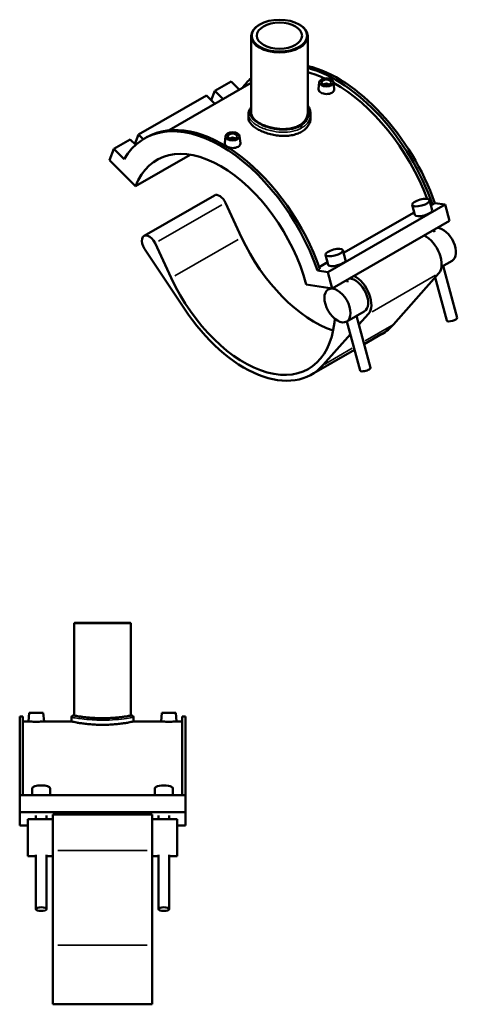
# Model space of a CAD drawing. Header units: inches. Extents: x -0.9 to 57.5, y -1.4 to 52.3.
# Tile 6 of 6: x 39.2 to 57.5, y 11.1 to 52.3. Entities that reach past the tile are written whole.
import ezdxf

# ---------------------------------------------------------------- set-up
doc = ezdxf.new("R2010")
doc.units = ezdxf.units.IN
doc.header["$MEASUREMENT"] = 0
doc.layers.add('Visible (ANSI)', color=7, linetype='Continuous', lineweight=50)
doc.layers.add('Visible Narrow (ANSI)', color=7, linetype='Continuous', lineweight=35)

msp = doc.modelspace()

# ---------------------------------------------------------------- linework, layer by layer
at = {"layer": 'Visible (ANSI)'}
for p, q in [((49.221, 52.056), (49.205, 52.046)), ((50.867, 52.056), (50.884, 52.046)), ((48.861, 51.566), (48.861, 48.367)), ((51.227, 51.566), (51.227, 48.367)), ((48.861, 49.609), (45.428, 47.632)), ((48.02, 49.675), (47.336, 49.281)), ((48.02, 49.675), (48.369, 49.326)), ((51.71, 49.643), (51.678, 49.345)), ((51.926, 49.536), (51.926, 49.529)), ((52.083, 49.536), (52.083, 49.529)), ((52.299, 49.643), (52.331, 49.346)), ((46.988, 49.081), (44.151, 47.447)), ((47.338, 48.732), (46.988, 49.081)), ((47.184, 48.886), (47.336, 49.281)), ((47.336, 49.281), (47.686, 48.932)), ((48.743, 48.304), (48.743, 48.153)), ((51.346, 48.304), (51.346, 48.153)), ((43.999, 47.051), (44.151, 47.447)), ((44.151, 47.447), (44.344, 47.255)), ((47.79, 47.386), (47.758, 47.088)), ((48.379, 47.386), (48.411, 47.089)), ((43.803, 47.246), (43.119, 46.853)), ((44.03, 47.02), (43.803, 47.246)), ((44.497, 47.344), (44.399, 47.288)), ((48.006, 47.272), (48.006, 47.279)), ((48.163, 47.272), (48.163, 47.279)), ((42.938, 46.38), (43.119, 46.853)), ((43.119, 46.853), (43.551, 46.423)), ((44.027, 45.294), (46.31, 46.608)), ((42.938, 46.38), (44.027, 45.294)), ((47.321, 44.906), (44.381, 43.213)), ((47.783, 44.6), (48.462, 43.147)), ((56.969, 44.521), (52.069, 41.699)), ((55.596, 44.508), (55.705, 44.098)), ((56.322, 44.701), (56.431, 44.292)), ((56.44, 44.531), (56.364, 44.543)), ((56.538, 44.588), (56.44, 44.531)), ((56.969, 44.521), (56.538, 44.588)), ((57.151, 43.839), (56.969, 44.521)), ((52.726, 42.498), (55.678, 44.198)), ((57.151, 43.839), (52.251, 41.017)), ((56.496, 43.462), (56.522, 43.365)), ((45.521, 41.453), (44.842, 42.907)), ((44.404, 42.674), (46.071, 40.159)), ((52.078, 42.01), (51.969, 42.419)), ((52.805, 42.204), (52.696, 42.613)), ((51.705, 41.91), (52.052, 42.11)), ((57.266, 42.172), (56.822, 41.916)), ((51.736, 41.822), (51.638, 41.766)), ((52.069, 41.699), (51.638, 41.766)), ((52.251, 41.017), (52.069, 41.699)), ((56.711, 41.65), (54.812, 39.509)), ((56.897, 41.96), (57.475, 39.791)), ((51.161, 41.186), (52.251, 41.017)), ((52.896, 41.277), (52.87, 41.374)), ((56.558, 41.478), (57.039, 39.675)), ((52.181, 41.028), (52.084, 40.972)), ((53.591, 40.056), (52.856, 39.633)), ((53.369, 39.504), (53.771, 39.957)), ((52.359, 39.748), (52.341, 39.592)), ((53.413, 37.586), (52.866, 39.639)), ((53.849, 37.703), (53.271, 39.872)), ((54.327, 39.112), (53.587, 38.685)), ((51.872, 37.816), (53.01, 39.099)), ((53.182, 38.452), (51.387, 37.419)), ((41.484, 27.039), (41.461, 27.015)), ((43.827, 27.015), (41.461, 27.015)), ((41.461, 27.015), (41.461, 23.156)), ((41.484, 27.039), (43.803, 27.039)), ((43.803, 27.039), (43.827, 27.015)), ((43.827, 27.015), (43.827, 23.156)), ((39.179, 23.123), (39.179, 19.824)), ((39.317, 23.123), (39.179, 23.123)), ((39.317, 23.123), (39.317, 19.824)), ((39.576, 23.27), (39.545, 22.909)), ((40.167, 23.27), (39.576, 23.27)), ((40.167, 23.27), (40.199, 22.909)), ((41.342, 23.085), (41.342, 22.909)), ((41.413, 23.156), (41.461, 23.156)), ((43.827, 23.156), (43.874, 23.156)), ((43.945, 23.085), (43.945, 22.909)), ((45.12, 23.27), (45.089, 22.909)), ((45.12, 23.27), (45.711, 23.27)), ((45.711, 23.27), (45.743, 22.909)), ((45.97, 23.123), (45.97, 19.824)), ((46.109, 23.123), (45.97, 23.123)), ((46.109, 23.123), (46.109, 19.824)), ((39.545, 22.909), (39.317, 22.909)), ((41.342, 22.909), (40.199, 22.909)), ((45.089, 22.909), (43.945, 22.909)), ((45.97, 22.909), (45.743, 22.909)), ((46.109, 19.824), (39.179, 19.824)), ((39.179, 19.117), (39.179, 19.824)), ((39.704, 19.824), (39.704, 20.111)), ((40.455, 19.824), (40.455, 20.111)), ((44.832, 20.111), (44.832, 19.824)), ((45.584, 20.111), (45.584, 19.824)), ((46.109, 19.117), (46.109, 19.824)), ((46.109, 19.117), (39.179, 19.117)), ((39.179, 18.556), (39.179, 19.117)), ((39.854, 18.826), (39.854, 18.981)), ((40.305, 18.826), (40.305, 18.981)), ((40.565, 19.019), (40.565, 17.51)), ((44.723, 19.019), (40.565, 19.019)), ((44.723, 17.51), (44.723, 19.019)), ((44.982, 18.981), (44.982, 18.826)), ((45.433, 18.981), (45.433, 18.826)), ((46.109, 18.556), (46.109, 19.117)), ((39.525, 18.556), (39.179, 18.556)), ((39.525, 18.826), (39.525, 17.28)), ((40.565, 18.826), (39.525, 18.826)), ((45.762, 18.826), (44.723, 18.826)), ((45.762, 17.28), (45.762, 18.826)), ((46.109, 18.556), (45.762, 18.556)), ((39.854, 15.067), (39.854, 17.327)), ((40.305, 15.067), (40.305, 17.327)), ((40.565, 13.555), (40.565, 17.51)), ((44.723, 17.51), (44.723, 13.555)), ((44.982, 17.327), (44.982, 15.067)), ((45.433, 17.327), (45.433, 15.067)), ((39.854, 17.28), (39.525, 17.28)), ((40.565, 17.28), (40.305, 17.28)), ((44.982, 17.28), (44.723, 17.28)), ((45.762, 17.28), (45.433, 17.28)), ((40.565, 13.555), (40.565, 11.084)), ((44.723, 11.084), (44.723, 13.555)), ((44.723, 11.084), (40.565, 11.084))]:
    msp.add_line(p, q, dxfattribs=at)
for centre, start, end in [((41.413, 23.085), 90, 180), ((43.874, 23.085), 0, 90)]:
    msp.add_arc(centre, 0.071, start, end, dxfattribs=at)
for centre, major_axis, ratio, start_param, end_param in [((50.044, 51.566), (-1.183, 0), 0.575862, 5.50164, 10.206324), ((52.495, 44.561), (-3.195, 5.549), 0.578093, 4.395637, 5.783367), ((52.397, 44.504), (-3.195, 5.549), 0.578093, 4.395637, 5.760891), ((52.397, 44.504), (-3.088, 5.363), 0.578093, 5.604289, 5.770177), ((52.397, 44.504), (-3.195, 5.549), 0.578093, 0.112526, 0.259711), ((52.005, 49.536), (-0.0787, 0), 0.575862, 2.972903, 6.451874), ((52.397, 44.504), (-3.088, 5.363), 0.578093, 4.435854, 5.521305), ((47.594, 41.739), (-3.195, 5.549), 0.578093, 4.395637, 6.603805), ((47.692, 41.795), (-3.195, 5.549), 0.578093, 4.395637, 6.283185), ((47.594, 41.739), (-2.679, 4.652), 0.578093, 4.27799, 6.721451), ((48.084, 47.279), (-0.0787, 0), 0.575862, 2.972903, 6.451874), ((47.537, 44.532), (-0.216, 0.375), 0.578093, 4.565262, 6.283185), ((56.068, 44.195), (0.363, 0.097), 0.343414, 3.141593, 6.283185), ((44.596, 42.839), (-0.216, 0.375), 0.578093, 4.565262, 7.962251), ((56.145, 42.419), (0.482, -0.837), 0.578093, 0.190965, 2.424814), ((56.88, 42.842), (-0.386, 0.67), 0.578093, 3.141593, 5.942146), ((51.514, 43.996), (2.679, -4.652), 0.578093, 4.565262, 5.704826), ((52.442, 42.107), (-0.363, -0.097), 0.343414, 0, 3.141593), ((48.574, 42.303), (2.679, -4.652), 0.578093, 4.565262, 6.946685), ((53.205, 40.726), (-0.386, 0.67), 0.578093, 3.141593, 5.942146), ((53.205, 40.726), (0.482, -0.837), 0.578093, 0.190965, 2.424814), ((48.574, 42.303), (2.813, -4.885), 0.578093, 4.820658, 6.474151), ((57.257, 39.733), (0.218, 0.058), 0.343414, 3.141593, 6.283185), ((51.514, 43.996), (2.813, -4.885), 0.578093, 0, 0.190965), ((53.631, 37.644), (-0.218, -0.058), 0.343414, 0, 3.141593), ((40.08, 20.111), (-0.376, 0), 0.34202, 3.141593, 6.283185), ((45.208, 20.111), (0.376, 0), 0.34202, 0, 3.141593)]:
    msp.add_ellipse(centre, major_axis=major_axis, ratio=ratio, start_param=start_param, end_param=end_param, dxfattribs=at)
for centre, major_axis, ratio in [((50.044, 51.585), (-1.159, 0), 0.575862), ((50.044, 51.585), (0.946, 0), 0.575862), ((52.005, 49.633), (-0.295, 0), 0.575862), ((52.005, 49.633), (0.197, 0), 0.575862), ((48.084, 47.375), (0.295, 0), 0.575862), ((48.084, 47.375), (0.197, 0), 0.575862), ((55.959, 44.604), (-0.363, -0.097), 0.343414), ((52.333, 42.516), (0.363, 0.097), 0.343414), ((52.47, 40.303), (-0.386, 0.67), 0.578093), ((40.08, 15.067), (0.225, 0), 0.34202), ((45.208, 15.067), (-0.225, 0), 0.34202)]:
    msp.add_ellipse(centre, major_axis=major_axis, ratio=ratio, dxfattribs=at)
for points, knots in [([(52.236, 49.197), (52.207, 49.18), (52.17, 49.166), (52.09, 49.149), (52.046, 49.145), (51.964, 49.147), (51.92, 49.152), (51.839, 49.173), (51.802, 49.188), (51.744, 49.221), (51.719, 49.242), (51.686, 49.287), (51.677, 49.312), (51.677, 49.338), (51.677, 49.342), (51.678, 49.345)], [0, 0, 0, 0, 0.313251, 0.313251, 0.626503, 0.626503, 0.939588, 0.939588, 1.252673, 1.252673, 1.565759, 1.565759, 1.878844, 1.878844, 1.929232, 1.929232, 1.929232, 1.929232]), ([(52.331, 49.346), (52.332, 49.342), (52.332, 49.338), (52.332, 49.31), (52.324, 49.283), (52.29, 49.236), (52.265, 49.214), (52.236, 49.197)], [4.3330668, 4.3330668, 4.3330668, 4.3330668, 4.3841902, 4.3841902, 4.6974415, 4.6974415, 5.0106928, 5.0106928, 5.0106928, 5.0106928]), ([(48.743, 48.304), (48.743, 48.339), (48.748, 48.374), (48.767, 48.443), (48.782, 48.478), (48.818, 48.54), (48.838, 48.569), (48.861, 48.596)], [17.483847, 17.483847, 17.483847, 17.483847, 17.924672, 17.924672, 18.383302, 18.383302, 18.787548, 18.787548, 18.787548, 18.787548]), ([(51.227, 48.668), (51.254, 48.631), (51.276, 48.592), (51.311, 48.512), (51.324, 48.471), (51.341, 48.389), (51.346, 48.347), (51.346, 48.304)], [26.146236, 26.146236, 26.146236, 26.146236, 26.595053, 26.595053, 27.034855, 27.034855, 27.474657, 27.474657, 27.474657, 27.474657]), ([(51.227, 48.367), (51.227, 48.318), (51.22, 48.268), (51.191, 48.17), (51.168, 48.121), (51.107, 48.028), (51.07, 47.985), (50.983, 47.906), (50.934, 47.87), (50.828, 47.81), (50.769, 47.782), (50.639, 47.737), (50.57, 47.718), (50.424, 47.692), (50.348, 47.684), (50.195, 47.678), (50.119, 47.68), (49.97, 47.691), (49.894, 47.701), (49.741, 47.729), (49.665, 47.747), (49.519, 47.79), (49.449, 47.815), (49.32, 47.87), (49.261, 47.899), (49.155, 47.96), (49.106, 47.993), (49.019, 48.063), (48.981, 48.1), (48.921, 48.176), (48.898, 48.214), (48.868, 48.291), (48.861, 48.33), (48.861, 48.367)], [6.80829, 6.80829, 6.80829, 6.80829, 7.375662, 7.375662, 7.943035, 7.943035, 8.510407, 8.510407, 9.07778, 9.07778, 9.645152, 9.645152, 10.212525, 10.212525, 10.779897, 10.779897, 11.34727, 11.34727, 11.91462, 11.91462, 12.48197, 12.48197, 13.04932, 13.04932, 13.61667, 13.61667, 14.18402, 14.18402, 14.751369, 14.751369, 15.318719, 15.318719, 15.886069, 15.886069, 15.886069, 15.886069]), ([(50.965, 47.566), (50.907, 47.533), (50.841, 47.503), (50.699, 47.453), (50.622, 47.434), (50.462, 47.406), (50.378, 47.398), (50.21, 47.393), (50.126, 47.396), (49.963, 47.41), (49.879, 47.422), (49.711, 47.455), (49.627, 47.476), (49.467, 47.524), (49.39, 47.552), (49.248, 47.613), (49.182, 47.646), (49.066, 47.712), (49.012, 47.749), (48.916, 47.825), (48.875, 47.865), (48.809, 47.947), (48.784, 47.989), (48.751, 48.072), (48.743, 48.113), (48.743, 48.153)], [0, 0, 0, 0, 0.624601, 0.624601, 1.249202, 1.249202, 1.873803, 1.873803, 2.498404, 2.498404, 3.122963, 3.122963, 3.747521, 3.747521, 4.372079, 4.372079, 4.996637, 4.996637, 5.621195, 5.621195, 6.245753, 6.245753, 6.870311, 6.870311, 7.49487, 7.49487, 7.49487, 7.49487]), ([(51.346, 48.153), (51.346, 48.099), (51.338, 48.043), (51.305, 47.932), (51.28, 47.878), (51.214, 47.775), (51.173, 47.726), (51.077, 47.638), (51.023, 47.599), (50.965, 47.566)], [17.488144, 17.488144, 17.488144, 17.488144, 18.112745, 18.112745, 18.737346, 18.737346, 19.361947, 19.361947, 19.986548, 19.986548, 19.986548, 19.986548]), ([(48.316, 46.94), (48.287, 46.923), (48.25, 46.909), (48.169, 46.891), (48.126, 46.887), (48.043, 46.889), (48, 46.895), (47.919, 46.916), (47.882, 46.93), (47.824, 46.964), (47.799, 46.985), (47.765, 47.03), (47.757, 47.054), (47.757, 47.08), (47.757, 47.084), (47.758, 47.088)], [2.505346, 2.505346, 2.505346, 2.505346, 2.818598, 2.818598, 3.131849, 3.131849, 3.444934, 3.444934, 3.75802, 3.75802, 4.071105, 4.071105, 4.38419, 4.38419, 4.434579, 4.434579, 4.434579, 4.434579]), ([(48.411, 47.089), (48.411, 47.085), (48.412, 47.081), (48.412, 47.052), (48.404, 47.026), (48.37, 46.978), (48.345, 46.956), (48.316, 46.94)], [6.8384132, 6.8384132, 6.8384132, 6.8384132, 6.8895366, 6.8895366, 7.2027879, 7.2027879, 7.5160391, 7.5160391, 7.5160391, 7.5160391]), ([(43.827, 23.156), (43.827, 23.156), (43.82, 23.155), (43.79, 23.149), (43.767, 23.145), (43.706, 23.135), (43.669, 23.129), (43.582, 23.115), (43.533, 23.108), (43.428, 23.095), (43.369, 23.088), (43.24, 23.074), (43.17, 23.068), (43.024, 23.057), (42.948, 23.053), (42.795, 23.048), (42.718, 23.046), (42.569, 23.046), (42.492, 23.048), (42.339, 23.053), (42.263, 23.057), (42.118, 23.068), (42.048, 23.074), (41.919, 23.088), (41.86, 23.095), (41.755, 23.108), (41.706, 23.115), (41.619, 23.129), (41.581, 23.135), (41.521, 23.145), (41.498, 23.149), (41.468, 23.155), (41.461, 23.156), (41.461, 23.156)], [4.53889, 4.53889, 4.53889, 4.53889, 5.10624, 5.10624, 5.67359, 5.67359, 6.24094, 6.24094, 6.80829, 6.80829, 7.375662, 7.375662, 7.943035, 7.943035, 8.510407, 8.510407, 9.07778, 9.07778, 9.645152, 9.645152, 10.212525, 10.212525, 10.779897, 10.779897, 11.34727, 11.34727, 11.91462, 11.91462, 12.48197, 12.48197, 13.04932, 13.04932, 13.61667, 13.61667, 13.61667, 13.61667]), ([(39.872, 22.9), (39.831, 22.9), (39.787, 22.9), (39.706, 22.902), (39.669, 22.903), (39.611, 22.905), (39.586, 22.906), (39.553, 22.908), (39.545, 22.909), (39.545, 22.909)], [2.505346, 2.505346, 2.505346, 2.505346, 2.818598, 2.818598, 3.131849, 3.131849, 3.444934, 3.444934, 3.75802, 3.75802, 3.75802, 3.75802]), ([(40.199, 22.909), (40.199, 22.909), (40.19, 22.908), (40.157, 22.906), (40.132, 22.905), (40.074, 22.903), (40.037, 22.902), (39.957, 22.9), (39.913, 22.9), (39.872, 22.9)], [6.263366, 6.263366, 6.263366, 6.263366, 6.576451, 6.576451, 6.889537, 6.889537, 7.202788, 7.202788, 7.516039, 7.516039, 7.516039, 7.516039]), ([(42.644, 22.77), (42.562, 22.77), (42.477, 22.772), (42.309, 22.779), (42.225, 22.784), (42.065, 22.797), (41.988, 22.805), (41.846, 22.822), (41.781, 22.831), (41.666, 22.848), (41.612, 22.857), (41.516, 22.874), (41.475, 22.882), (41.408, 22.895), (41.383, 22.9), (41.35, 22.907), (41.342, 22.909), (41.342, 22.909)], [0, 0, 0, 0, 0.624601, 0.624601, 1.249202, 1.249202, 1.873803, 1.873803, 2.498404, 2.498404, 3.122963, 3.122963, 3.747521, 3.747521, 4.372079, 4.372079, 4.996637, 4.996637, 4.996637, 4.996637]), ([(43.945, 22.909), (43.945, 22.909), (43.937, 22.907), (43.904, 22.9), (43.879, 22.895), (43.813, 22.882), (43.771, 22.874), (43.676, 22.857), (43.622, 22.848), (43.506, 22.831), (43.441, 22.822), (43.299, 22.805), (43.223, 22.797), (43.062, 22.784), (42.979, 22.779), (42.81, 22.772), (42.726, 22.77), (42.644, 22.77)], [14.989911, 14.989911, 14.989911, 14.989911, 15.614469, 15.614469, 16.239027, 16.239027, 16.863585, 16.863585, 17.488144, 17.488144, 18.112745, 18.112745, 18.737346, 18.737346, 19.361947, 19.361947, 19.986548, 19.986548, 19.986548, 19.986548]), ([(45.416, 22.9), (45.375, 22.9), (45.331, 22.9), (45.25, 22.902), (45.213, 22.903), (45.155, 22.905), (45.13, 22.906), (45.097, 22.908), (45.089, 22.909), (45.089, 22.909)], [0, 0, 0, 0, 0.313251, 0.313251, 0.626503, 0.626503, 0.939588, 0.939588, 1.252673, 1.252673, 1.252673, 1.252673]), ([(45.743, 22.909), (45.743, 22.909), (45.734, 22.908), (45.701, 22.906), (45.676, 22.905), (45.618, 22.903), (45.581, 22.902), (45.501, 22.9), (45.457, 22.9), (45.416, 22.9)], [3.75802, 3.75802, 3.75802, 3.75802, 4.071105, 4.071105, 4.38419, 4.38419, 4.697441, 4.697441, 5.010693, 5.010693, 5.010693, 5.010693])]:
    msp.add_open_spline(points, degree=3, knots=knots, dxfattribs=at)
at = {"layer": 'Visible Narrow (ANSI)'}
for p, q in [((47.636, 44.515), (44.989, 42.992)), ((48.315, 43.062), (45.668, 41.538)), ((56.564, 41.565), (53.918, 40.041)), ((53.622, 38.824), (54.749, 39.473)), ((51.936, 37.853), (53.091, 38.518)), ((42.644, 23.034), (42.644, 22.97)), ((44.515, 17.51), (40.773, 17.51)), ((40.773, 13.555), (44.515, 13.555))]:
    msp.add_line(p, q, dxfattribs=at)
msp.add_ellipse((50.914, 47.754), major_axis=(-0.0354, 0.0615), ratio=0.578093, start_param=3.997737, end_param=5.236367, dxfattribs=at)
for points, knots in [([(51.227, 48.59), (51.279, 48.482), (51.294, 48.365), (51.249, 48.135), (51.187, 48.023), (51.042, 47.883), (50.987, 47.842), (50.924, 47.805)], [26.545776, 26.545776, 26.545776, 26.545776, 27.893306, 27.893306, 29.287467, 29.287467, 29.972392, 29.972392, 29.972392, 29.972392]), ([(48.743, 48.304), (48.743, 48.265), (48.75, 48.225), (48.797, 48.097), (48.866, 48.011), (49.057, 47.857), (49.175, 47.789), (49.458, 47.669), (49.624, 47.619), (49.946, 47.56), (50.101, 47.546), (50.415, 47.552), (50.573, 47.575), (50.806, 47.646), (50.89, 47.682), (50.965, 47.725)], [-17.483847, -17.483847, -17.483847, -17.483847, -16.898364, -16.898364, -15.598668, -15.598668, -14.391856, -14.391856, -13.099479, -13.099479, -11.979036, -11.979036, -10.764494, -10.764494, -9.990797, -9.990797, -9.990797, -9.990797]), ([(50.924, 47.805), (50.853, 47.765), (50.774, 47.731), (50.553, 47.665), (50.403, 47.644), (50.105, 47.641), (49.958, 47.655), (49.651, 47.713), (49.493, 47.762), (49.223, 47.877), (49.11, 47.943), (48.927, 48.089), (48.861, 48.171), (48.8, 48.331), (48.8, 48.409), (48.838, 48.507), (48.849, 48.529), (48.861, 48.55)], [9.990797, 9.990797, 9.990797, 9.990797, 10.764494, 10.764494, 11.979036, 11.979036, 13.099479, 13.099479, 14.391856, 14.391856, 15.598668, 15.598668, 16.898364, 16.898364, 18.10893, 18.10893, 18.448067, 18.448067, 18.448067, 18.448067]), ([(50.965, 47.725), (51.031, 47.763), (51.09, 47.807), (51.243, 47.954), (51.31, 48.071), (51.342, 48.23), (51.346, 48.267), (51.346, 48.304)], [-29.972392, -29.972392, -29.972392, -29.972392, -29.287467, -29.287467, -27.893306, -27.893306, -27.474657, -27.474657, -27.474657, -27.474657]), ([(41.342, 23.085), (41.342, 23.085), (41.35, 23.084), (41.398, 23.075), (41.467, 23.063), (41.65, 23.035), (41.758, 23.02), (42.016, 22.992), (42.169, 22.979), (42.432, 22.968), (42.538, 22.965), (42.644, 22.965)], [-14.986215, -14.986215, -14.986215, -14.986215, -14.391856, -14.391856, -13.099479, -13.099479, -11.979036, -11.979036, -10.764494, -10.764494, -9.990797, -9.990797, -9.990797, -9.990797]), ([(42.644, 23.035), (42.544, 23.035), (42.444, 23.037), (42.195, 23.049), (42.05, 23.062), (41.806, 23.09), (41.705, 23.105), (41.531, 23.134), (41.466, 23.146), (41.421, 23.155), (41.413, 23.156), (41.413, 23.156)], [9.990797, 9.990797, 9.990797, 9.990797, 10.764494, 10.764494, 11.979036, 11.979036, 13.099479, 13.099479, 14.391856, 14.391856, 14.986215, 14.986215, 14.986215, 14.986215]), ([(43.874, 23.156), (43.874, 23.156), (43.873, 23.156), (43.861, 23.154), (43.816, 23.145), (43.658, 23.117), (43.538, 23.097), (43.25, 23.063), (43.083, 23.048), (42.821, 23.037), (42.732, 23.035), (42.644, 23.035)], [24.976983, 24.976983, 24.976983, 24.976983, 25.177191, 25.177191, 26.467582, 26.467582, 27.893306, 27.893306, 29.287467, 29.287467, 29.972392, 29.972392, 29.972392, 29.972392]), ([(42.644, 22.965), (42.737, 22.965), (42.831, 22.967), (43.108, 22.978), (43.285, 22.993), (43.59, 23.027), (43.717, 23.046), (43.884, 23.074), (43.931, 23.083), (43.944, 23.085), (43.945, 23.085), (43.945, 23.085)], [-29.972392, -29.972392, -29.972392, -29.972392, -29.287467, -29.287467, -27.893306, -27.893306, -26.467582, -26.467582, -25.177191, -25.177191, -24.976983, -24.976983, -24.976983, -24.976983])]:
    msp.add_open_spline(points, degree=3, knots=knots, dxfattribs=at)

doc.saveas('drawing.dxf')
